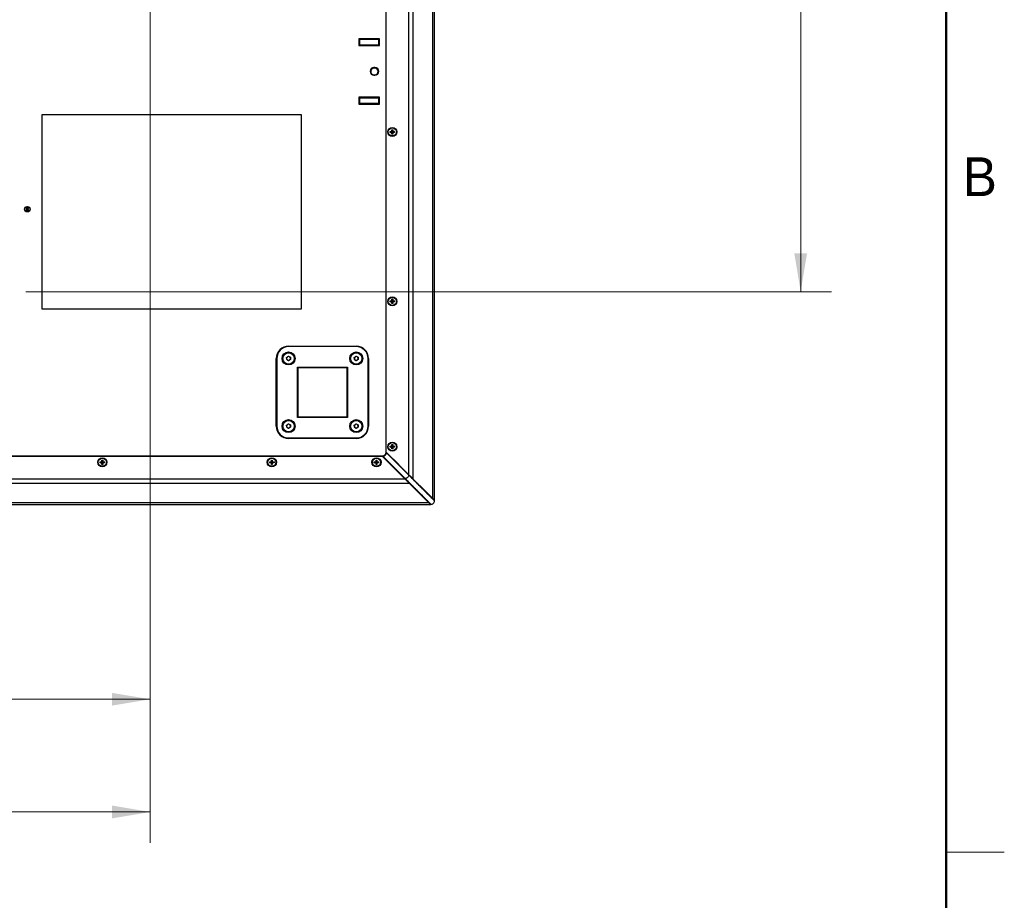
# Model space of a CAD drawing. Header units: millimetres. Extents: x 0 to 844, y -2 to 552.
# Tile 65 of 151: x 743 to 844, y 135 to 226. Entities that reach past the tile are written whole.
import ezdxf

# ---------------------------------------------------------------- set-up
doc = ezdxf.new("R2010")
doc.units = ezdxf.units.MM
doc.styles.add('SLDTEXTSTYLE0', font='GOTHIC.TTF', dxfattribs={"width": 0.913})
doc.styles.add('SLDTEXTSTYLE1', font='ARIAL.TTF', dxfattribs={"width": 0.948})
doc.dimstyles.new('SLDDIMSTYLE5', dxfattribs={"dimtxt": 3.5, "dimasz": 3.9624, "dimexe": 0, "dimexo": 0.0625, "dimgap": 0.875, "dimtad": 0, "dimtih": 1, "dimtoh": 1, "dimdec": 1, "dimlfac": 10, "dimrnd": 1e-09, "dimzin": 12, "dimdsep": 46, "dimtxsty": 'SLDTEXTSTYLE0', "dimsah": 1, "dimcen": 0.09, "dimadec": 0, "dimazin": 3, "dimtfac": 1, "dimtdec": 1, "dimtofl": 0, "dimtmove": 0, "dimatfit": 3, "dimfxl": 1, "dimfrac": 2, "dimtolj": 1, "dimtzin": 12, "dimarcsym": 0})
doc.dimstyles.new('SLDDIMSTYLE6', dxfattribs={"dimtxt": 3.5, "dimasz": 3.9624, "dimexe": 0, "dimexo": 0.0625, "dimgap": 0.875, "dimtad": 0, "dimtih": 1, "dimtoh": 1, "dimdec": 1, "dimlfac": 10, "dimrnd": 1e-09, "dimzin": 4, "dimdsep": 46, "dimtxsty": 'SLDTEXTSTYLE0', "dimsah": 1, "dimcen": 0.09, "dimadec": 0, "dimazin": 1, "dimtfac": 1, "dimtdec": 1, "dimtofl": 0, "dimtmove": 0, "dimatfit": 3, "dimfxl": 1, "dimfrac": 2, "dimtolj": 1, "dimtzin": 12, "dimarcsym": 0})

# ---------------------------------------------------------------- blocks, each defined once
blk = doc.blocks.new('_D_13')
at = {"color": 7, "linetype": 'Continuous', "lineweight": 0}
for p, q in [((756.05, 253.66), (756.05, 152.33)), ((709.93, 160.54), (708.87, 160.54)), ((708.87, 160.54), (708.87, 154.99)), ((721.57, 160.54), (722.64, 160.54)), ((722.64, 160.54), (722.64, 154.99)), ((672.35, 155.5), (705.8, 155.5)), ((756.05, 155.5), (725.71, 155.5)), ((708.87, 154.99), (709.93, 154.99)), ((722.64, 154.99), (721.57, 154.99))]:
    blk.add_line(p, q, dxfattribs=at)
at = {"color": 7, "linetype": 'Continuous', "lineweight": 18}
for points in [[(672.35, 155.5), (676.31, 154.84), (676.31, 156.16)], [(756.05, 155.5), (752.08, 156.16), (752.08, 154.84)]]:
    blk.add_solid(points, dxfattribs=at)
at = {"color": 7, "linetype": 'Continuous', "lineweight": 18, "char_height": 3.5, "attachment_point": 1, "style": 'SLDTEXTSTYLE0'}
for s, insert in [('32.95', (709.93, 159.46)), ('837.0', (709.93, 154.22))]:
    blk.add_mtext(s, dxfattribs=dict(at, insert=insert))
blk = doc.blocks.new('_D_19')
at = {"color": 7, "linetype": 'Continuous', "lineweight": 0}
for p, q in [((757.19, 281.95), (826.35, 281.95)), ((823.18, 281.95), (823.18, 246.5)), ((817.36, 245.79), (816.29, 245.79)), ((816.29, 245.79), (816.29, 240.24)), ((828.99, 245.79), (830.06, 245.79)), ((830.06, 245.79), (830.06, 240.24)), ((816.29, 240.24), (817.36, 240.24)), ((830.06, 240.24), (828.99, 240.24)), ((823.18, 197.57), (823.18, 235)), ((743.19, 197.57), (826.35, 197.57))]:
    blk.add_line(p, q, dxfattribs=at)
at = {"color": 7, "linetype": 'Continuous', "lineweight": 18}
for points in [[(823.18, 281.95), (822.52, 277.99), (823.84, 277.99)], [(823.18, 197.57), (823.84, 201.53), (822.52, 201.53)]]:
    blk.add_solid(points, dxfattribs=at)
at = {"color": 7, "linetype": 'Continuous', "lineweight": 18, "char_height": 3.5, "attachment_point": 1, "style": 'SLDTEXTSTYLE0'}
for s, insert in [('33.22', (817.36, 244.71)), ('843.8', (817.36, 239.47))]:
    blk.add_mtext(s, dxfattribs=dict(at, insert=insert))
blk = doc.blocks.new('_D_20')
at = {"color": 7, "linetype": 'Continuous', "lineweight": 0}
for p, q in [((588.65, 253.66), (588.65, 140.69)), ((756.05, 253.66), (756.05, 140.69)), ((666.16, 148.91), (665.09, 148.91)), ((665.09, 148.91), (665.09, 143.35)), ((677.8, 148.91), (678.86, 148.91)), ((678.86, 148.91), (678.86, 143.35)), ((588.65, 143.86), (662.02, 143.86)), ((665.09, 143.35), (666.16, 143.35)), ((678.86, 143.35), (677.8, 143.35)), ((756.05, 143.86), (681.93, 143.86))]:
    blk.add_line(p, q, dxfattribs=at)
at = {"color": 7, "linetype": 'Continuous', "lineweight": 18}
for points in [[(588.65, 143.86), (592.61, 143.2), (592.61, 144.53)], [(756.05, 143.86), (752.08, 144.53), (752.08, 143.2)]]:
    blk.add_solid(points, dxfattribs=at)
at = {"color": 7, "linetype": 'Continuous', "lineweight": 18, "char_height": 3.5, "attachment_point": 1, "style": 'SLDTEXTSTYLE0'}
for s, insert in [('65.91', (666.16, 147.82)), ('1674.0', (664.87, 142.58))]:
    blk.add_mtext(s, dxfattribs=dict(at, insert=insert))

msp = doc.modelspace()

# ---------------------------------------------------------------- linework, layer by layer
at = {"color": 7, "linetype": 'Continuous', "lineweight": 50}
msp.add_line((838.2, 546.1), (838.2, 12.7), dxfattribs=at)
at = {"color": 7, "linetype": 'Continuous', "lineweight": 25}
for p, q in [((785.2, 176.221), (785.2, 304.429)), ((785.386, 176.035), (785.386, 304.615)), ((782.735, 178.686), (782.735, 301.964)), ((783.184, 178.237), (783.184, 302.413)), ((780.386, 181.035), (780.386, 299.615)), ((780.411, 181.01), (780.411, 299.641)), ((779.711, 223.698), (777.561, 223.698)), ((777.561, 223.698), (777.561, 222.998)), ((779.536, 223.607), (777.636, 223.607)), ((777.636, 223.607), (777.636, 223.08)), ((779.636, 223.592), (779.536, 223.607)), ((779.711, 222.998), (779.711, 223.698)), ((777.561, 222.998), (779.711, 222.998)), ((777.636, 223.08), (779.536, 223.08)), ((779.536, 223.08), (779.636, 223.095)), ((779.636, 223.095), (779.636, 223.592)), ((779.236, 220.725), (779.136, 220.725)), ((779.236, 220.665), (779.136, 220.665)), ((779.136, 219.985), (779.236, 219.985)), ((779.136, 219.925), (779.236, 219.925)), ((779.711, 217.653), (777.561, 217.653)), ((777.561, 217.653), (777.561, 216.953)), ((779.536, 217.571), (777.636, 217.571)), ((777.636, 217.571), (777.636, 217.044)), ((779.636, 217.556), (779.536, 217.571)), ((779.636, 217.059), (779.636, 217.556)), ((779.711, 216.953), (779.711, 217.653)), ((777.561, 216.953), (779.711, 216.953)), ((777.636, 217.044), (779.536, 217.044)), ((779.536, 217.044), (779.636, 217.059)), ((771.646, 215.825), (744.846, 215.825)), ((744.846, 215.825), (744.846, 195.825)), ((771.646, 195.825), (771.646, 215.825)), ((780.813, 214.123), (780.988, 214.123)), ((780.813, 214.027), (780.813, 214.123)), ((780.813, 214.123), (781.012, 214.099)), ((780.813, 214.027), (781.012, 214.051)), ((780.988, 214.027), (780.813, 214.027)), ((780.988, 214.298), (781.084, 214.298)), ((780.988, 214.123), (780.988, 214.298)), ((780.988, 214.298), (781.012, 214.099)), ((780.988, 214.123), (781.012, 214.099)), ((781.012, 214.051), (780.988, 214.027)), ((780.988, 213.852), (781.012, 214.051)), ((780.988, 213.852), (780.988, 214.027)), ((781.084, 213.852), (780.988, 213.852)), ((781.012, 214.051), (781.012, 214.099)), ((781.012, 214.099), (781.06, 214.099)), ((781.06, 214.051), (781.012, 214.051)), ((781.084, 214.298), (781.06, 214.099)), ((781.06, 214.099), (781.084, 214.123)), ((781.259, 214.123), (781.06, 214.099)), ((781.06, 214.099), (781.06, 214.051)), ((781.259, 214.027), (781.06, 214.051)), ((781.084, 214.027), (781.06, 214.051)), ((781.084, 213.852), (781.06, 214.051)), ((781.084, 214.298), (781.084, 214.123)), ((781.084, 214.123), (781.259, 214.123)), ((781.084, 214.027), (781.084, 213.852)), ((781.259, 214.027), (781.084, 214.027)), ((781.259, 214.123), (781.259, 214.027)), ((743.223, 206.133), (743.336, 206.117)), ((743.223, 206.063), (743.336, 206.08)), ((743.318, 206.135), (743.336, 206.117)), ((743.336, 206.08), (743.318, 206.062)), ((743.32, 206.23), (743.336, 206.117)), ((743.32, 205.967), (743.336, 206.08)), ((743.373, 206.117), (743.336, 206.117)), ((743.336, 206.08), (743.336, 206.117)), ((743.336, 206.08), (743.373, 206.08)), ((743.39, 206.23), (743.373, 206.117)), ((743.373, 206.117), (743.392, 206.135)), ((743.486, 206.133), (743.373, 206.117)), ((743.373, 206.117), (743.373, 206.08)), ((743.392, 206.062), (743.373, 206.08)), ((743.486, 206.063), (743.373, 206.08)), ((743.39, 205.967), (743.373, 206.08)), ((780.813, 196.623), (780.988, 196.623)), ((780.813, 196.527), (780.813, 196.623)), ((780.813, 196.623), (781.012, 196.599)), ((780.813, 196.527), (781.012, 196.551)), ((780.988, 196.527), (780.813, 196.527)), ((780.988, 196.798), (781.084, 196.798)), ((780.988, 196.623), (780.988, 196.798)), ((780.988, 196.798), (781.012, 196.599)), ((780.988, 196.623), (781.012, 196.599)), ((781.012, 196.551), (780.988, 196.527)), ((780.988, 196.352), (781.012, 196.551)), ((780.988, 196.352), (780.988, 196.527)), ((781.084, 196.352), (780.988, 196.352)), ((781.012, 196.599), (781.06, 196.599)), ((781.012, 196.551), (781.012, 196.599)), ((781.06, 196.551), (781.012, 196.551)), ((781.084, 196.798), (781.06, 196.599)), ((781.06, 196.599), (781.084, 196.623)), ((781.259, 196.623), (781.06, 196.599)), ((781.06, 196.599), (781.06, 196.551)), ((781.084, 196.527), (781.06, 196.551)), ((781.259, 196.527), (781.06, 196.551)), ((781.084, 196.352), (781.06, 196.551)), ((781.084, 196.798), (781.084, 196.623)), ((781.084, 196.623), (781.259, 196.623)), ((781.084, 196.527), (781.084, 196.352)), ((781.259, 196.527), (781.084, 196.527)), ((781.259, 196.623), (781.259, 196.527)), ((744.846, 195.825), (771.646, 195.825)), ((770.324, 191.953), (777.309, 191.953)), ((770.324, 191.953), (770.324, 191.903)), ((777.309, 191.903), (770.324, 191.903)), ((777.309, 191.953), (777.309, 191.903)), ((769.054, 190.683), (769.104, 190.683)), ((769.054, 183.698), (769.054, 190.683)), ((769.104, 190.683), (769.104, 183.698)), ((770.121, 190.795), (770.319, 190.914)), ((770.126, 190.564), (770.121, 190.795)), ((770.328, 190.452), (770.126, 190.564)), ((770.319, 190.914), (770.521, 190.802)), ((770.526, 190.571), (770.328, 190.452)), ((770.521, 190.802), (770.526, 190.571)), ((777.106, 190.795), (777.304, 190.914)), ((777.111, 190.564), (777.106, 190.795)), ((777.313, 190.452), (777.111, 190.564)), ((777.304, 190.914), (777.506, 190.802)), ((777.511, 190.571), (777.313, 190.452)), ((777.506, 190.802), (777.511, 190.571)), ((778.529, 183.698), (778.529, 190.683)), ((778.579, 190.683), (778.529, 190.683)), ((778.579, 190.683), (778.579, 183.698)), ((771.226, 189.78), (776.406, 189.78)), ((771.226, 184.6), (771.226, 189.78)), ((771.276, 189.73), (771.226, 189.78)), ((776.356, 189.73), (771.276, 189.73)), ((771.276, 189.73), (771.276, 184.65)), ((776.356, 189.73), (776.406, 189.78)), ((776.356, 184.65), (776.356, 189.73)), ((776.406, 189.78), (776.406, 184.6)), ((771.226, 184.6), (771.276, 184.65)), ((776.406, 184.6), (771.226, 184.6)), ((771.276, 184.65), (776.356, 184.65)), ((776.406, 184.6), (776.356, 184.65)), ((769.104, 183.698), (769.054, 183.698)), ((770.121, 183.81), (770.319, 183.929)), ((770.126, 183.579), (770.121, 183.81)), ((770.328, 183.467), (770.126, 183.579)), ((770.319, 183.929), (770.521, 183.817)), ((770.526, 183.586), (770.328, 183.467)), ((770.521, 183.817), (770.526, 183.586)), ((777.106, 183.81), (777.304, 183.929)), ((777.111, 183.579), (777.106, 183.81)), ((777.313, 183.467), (777.111, 183.579)), ((777.304, 183.929), (777.506, 183.817)), ((777.511, 183.586), (777.313, 183.467)), ((777.506, 183.817), (777.511, 183.586)), ((778.529, 183.698), (778.579, 183.698)), ((770.324, 182.478), (777.309, 182.478)), ((770.324, 182.478), (770.324, 182.428)), ((777.309, 182.428), (770.324, 182.428)), ((777.309, 182.478), (777.309, 182.428)), ((782.715, 178.666), (780.388, 180.993)), ((782.735, 178.686), (780.411, 181.01)), ((780.432, 180.948), (782.714, 178.666)), ((780.813, 181.623), (780.988, 181.623)), ((780.813, 181.527), (780.813, 181.623)), ((780.813, 181.623), (781.012, 181.599)), ((780.813, 181.527), (781.012, 181.551)), ((780.988, 181.527), (780.813, 181.527)), ((780.988, 181.798), (781.084, 181.798)), ((780.988, 181.623), (780.988, 181.798)), ((780.988, 181.798), (781.012, 181.599)), ((780.988, 181.623), (781.012, 181.599)), ((780.988, 181.352), (781.012, 181.551)), ((781.012, 181.551), (780.988, 181.527)), ((780.988, 181.352), (780.988, 181.527)), ((781.084, 181.352), (780.988, 181.352)), ((781.012, 181.551), (781.012, 181.599)), ((781.012, 181.599), (781.06, 181.599)), ((781.06, 181.551), (781.012, 181.551)), ((781.084, 181.798), (781.06, 181.599)), ((781.06, 181.599), (781.084, 181.623)), ((781.259, 181.623), (781.06, 181.599)), ((781.06, 181.599), (781.06, 181.551)), ((781.259, 181.527), (781.06, 181.551)), ((781.084, 181.527), (781.06, 181.551)), ((781.084, 181.352), (781.06, 181.551)), ((781.084, 181.798), (781.084, 181.623)), ((781.084, 181.623), (781.259, 181.623)), ((781.084, 181.527), (781.084, 181.352)), ((781.259, 181.527), (781.084, 181.527)), ((781.259, 181.623), (781.259, 181.527)), ((564.7, 180.595), (779.992, 180.595)), ((564.725, 180.62), (779.967, 180.62)), ((750.873, 180.018), (751.048, 180.018)), ((750.873, 179.922), (750.873, 180.018)), ((750.873, 180.018), (751.072, 179.994)), ((750.873, 179.922), (751.072, 179.946)), ((751.048, 179.922), (750.873, 179.922)), ((751.048, 180.193), (751.144, 180.193)), ((751.048, 180.018), (751.048, 180.193)), ((751.048, 180.193), (751.072, 179.994)), ((751.048, 180.018), (751.072, 179.994)), ((751.048, 179.747), (751.072, 179.946)), ((751.072, 179.946), (751.048, 179.922)), ((751.048, 179.747), (751.048, 179.922)), ((751.072, 179.946), (751.072, 179.994)), ((751.072, 179.994), (751.12, 179.994)), ((751.12, 179.946), (751.072, 179.946)), ((751.144, 180.193), (751.12, 179.994)), ((751.319, 180.018), (751.12, 179.994)), ((751.12, 179.994), (751.144, 180.018)), ((751.12, 179.994), (751.12, 179.946)), ((751.319, 179.922), (751.12, 179.946)), ((751.144, 179.922), (751.12, 179.946)), ((751.144, 179.747), (751.12, 179.946)), ((751.144, 180.193), (751.144, 180.018)), ((751.144, 180.018), (751.319, 180.018)), ((751.144, 179.922), (751.144, 179.747)), ((751.319, 179.922), (751.144, 179.922)), ((751.319, 180.018), (751.319, 179.922)), ((768.373, 180.018), (768.548, 180.018)), ((768.373, 179.922), (768.373, 180.018)), ((768.373, 180.018), (768.572, 179.994)), ((768.373, 179.922), (768.572, 179.946)), ((768.548, 179.922), (768.373, 179.922)), ((768.548, 180.193), (768.644, 180.193)), ((768.548, 180.018), (768.548, 180.193)), ((768.548, 180.193), (768.572, 179.994)), ((768.548, 180.018), (768.572, 179.994)), ((768.548, 179.747), (768.572, 179.946)), ((768.572, 179.946), (768.548, 179.922)), ((768.548, 179.747), (768.548, 179.922)), ((768.572, 179.994), (768.62, 179.994)), ((768.572, 179.946), (768.572, 179.994)), ((768.62, 179.946), (768.572, 179.946)), ((768.644, 180.193), (768.62, 179.994)), ((768.62, 179.994), (768.644, 180.018)), ((768.819, 180.018), (768.62, 179.994)), ((768.62, 179.994), (768.62, 179.946)), ((768.644, 179.747), (768.62, 179.946)), ((768.644, 179.922), (768.62, 179.946)), ((768.819, 179.922), (768.62, 179.946)), ((768.644, 180.193), (768.644, 180.018)), ((768.644, 180.018), (768.819, 180.018)), ((768.644, 179.922), (768.644, 179.747)), ((768.819, 179.922), (768.644, 179.922)), ((768.819, 180.018), (768.819, 179.922)), ((779.173, 180.018), (779.348, 180.018)), ((779.173, 179.922), (779.173, 180.018)), ((779.173, 180.018), (779.372, 179.994)), ((779.173, 179.922), (779.372, 179.946)), ((779.348, 179.922), (779.173, 179.922)), ((779.348, 180.193), (779.444, 180.193)), ((779.348, 180.018), (779.348, 180.193)), ((779.348, 180.193), (779.372, 179.994)), ((779.348, 180.018), (779.372, 179.994)), ((779.372, 179.946), (779.348, 179.922)), ((779.348, 179.747), (779.372, 179.946)), ((779.348, 179.747), (779.348, 179.922)), ((779.372, 179.946), (779.372, 179.994)), ((779.372, 179.994), (779.42, 179.994)), ((779.42, 179.946), (779.372, 179.946)), ((779.444, 180.193), (779.42, 179.994)), ((779.42, 179.994), (779.444, 180.018)), ((779.619, 180.018), (779.42, 179.994)), ((779.42, 179.994), (779.42, 179.946)), ((779.619, 179.922), (779.42, 179.946)), ((779.444, 179.922), (779.42, 179.946)), ((779.444, 179.747), (779.42, 179.946)), ((779.444, 180.193), (779.444, 180.018)), ((779.444, 180.018), (779.619, 180.018)), ((779.444, 179.922), (779.444, 179.747)), ((779.619, 179.922), (779.444, 179.922)), ((779.619, 180.018), (779.619, 179.922)), ((779.992, 180.595), (782.316, 178.271)), ((780.013, 180.618), (782.34, 178.292)), ((780.059, 180.575), (782.341, 178.293)), ((751.144, 179.747), (751.048, 179.747)), ((768.644, 179.747), (768.548, 179.747)), ((779.444, 179.747), (779.348, 179.747)), ((562.376, 178.271), (782.316, 178.271)), ((782.316, 178.271), (782.765, 177.822)), ((782.34, 178.292), (782.324, 178.275)), ((782.324, 178.275), (782.333, 178.266)), ((782.333, 178.266), (782.369, 178.23)), ((782.341, 178.293), (782.34, 178.292)), ((782.341, 178.293), (782.359, 178.274)), ((782.714, 178.666), (782.729, 178.65)), ((782.715, 178.666), (782.731, 178.683)), ((783.184, 178.237), (782.735, 178.686)), ((782.77, 177.862), (782.753, 177.846)), ((782.77, 177.862), (784.786, 175.846)), ((783.144, 178.237), (783.161, 178.253)), ((785.16, 176.221), (783.144, 178.237)), ((783.184, 178.237), (785.2, 176.221)), ((561.927, 177.822), (782.765, 177.822)), ((784.781, 175.806), (782.765, 177.822)), ((784.786, 175.846), (784.769, 175.829)), ((784.769, 175.829), (784.782, 175.816)), ((784.786, 175.846), (784.81, 175.825)), ((785.16, 176.221), (785.177, 176.237)), ((785.182, 176.197), (785.16, 176.221)), ((785.19, 176.224), (785.177, 176.237)), ((785.31, 176.111), (785.36, 176.055)), ((785.355, 176.025), (785.341, 176.04)), ((785.343, 176.038), (785.36, 176.055)), ((785.343, 176.038), (785.36, 176.055)), ((785.39, 175.988), (785.343, 176.038)), ((785.39, 175.988), (785.39, 175.988)), ((785.39, 175.987), (785.39, 175.987)), ((559.725, 175.62), (784.967, 175.62)), ((559.911, 175.806), (784.781, 175.806)), ((784.857, 175.731), (784.952, 175.646)), ((784.952, 175.646), (784.969, 175.663)), ((784.969, 175.663), (784.952, 175.646)), ((784.969, 175.663), (784.981, 175.651)), ((784.981, 175.651), (785.016, 175.62)), ((785.019, 175.616), (785.019, 175.616))]:
    msp.add_line(p, q, dxfattribs=at)
at = {"color": 8, "linetype": 'Continuous', "lineweight": 25}
for p, q in [((785.21, 176.211), (785.19, 176.224)), ((784.803, 175.784), (784.782, 175.816))]:
    msp.add_line(p, q, dxfattribs=at)
at = {"color": 7, "linetype": 'Continuous', "lineweight": 18}
msp.add_line((838.2, 139.7), (844.2, 139.7), dxfattribs=at)
at = {"color": 7, "linetype": 'Continuous', "lineweight": 25, "flags": 128}
for points in [[(780.411, 181.01), (780.406, 181.015), (780.402, 181.02), (780.397, 181.024), (780.393, 181.028), (780.39, 181.031), (780.388, 181.033), (780.387, 181.035), (780.386, 181.035)], [(782.731, 178.683), (782.028, 179.386), (781.417, 179.997), (780.806, 180.608), (780.411, 181.003)], [(779.967, 180.62), (779.967, 180.62), (779.969, 180.618), (779.971, 180.616), (779.974, 180.613), (779.978, 180.609), (779.982, 180.605), (779.987, 180.6), (779.992, 180.595)], [(780.003, 180.595), (780.398, 180.2), (781.111, 179.488), (781.722, 178.877), (782.324, 178.275)], [(785.177, 176.237), (784.626, 176.789), (784.061, 177.353), (783.601, 177.813), (783.161, 178.253)], [(782.753, 177.846), (783.015, 177.584), (783.579, 177.019), (784.181, 176.418), (784.769, 175.829)], [(785.386, 176.035), (785.374, 176.047), (785.338, 176.084), (785.279, 176.142), (785.2, 176.221)], [(784.781, 175.806), (784.86, 175.727), (784.918, 175.669), (784.955, 175.633), (784.967, 175.62)]]:
    msp.add_lwpolyline(points, dxfattribs=at)
at = {"color": 7, "linetype": 'Continuous', "lineweight": 25}
for centre, radius in [((781.036, 214.075), 0.47), ((781.036, 214.075), 0.42), ((743.355, 206.098), 0.28), ((743.355, 206.098), 0.263), ((781.036, 196.575), 0.47), ((781.036, 196.575), 0.42), ((770.324, 190.683), 0.672), ((770.324, 190.683), 0.585), ((777.309, 190.683), 0.672), ((777.309, 190.683), 0.585), ((770.324, 183.698), 0.672), ((770.324, 183.698), 0.585), ((777.309, 183.698), 0.672), ((777.309, 183.698), 0.585), ((781.036, 181.575), 0.47), ((781.036, 181.575), 0.42), ((751.096, 179.97), 0.47), ((751.096, 179.97), 0.42), ((768.596, 179.97), 0.47), ((768.596, 179.97), 0.42), ((779.396, 179.97), 0.47), ((779.396, 179.97), 0.42)]:
    msp.add_circle(centre, radius, dxfattribs=at)
for centre, radius, start, end in [((779.136, 220.325), 0.4, 90, 270), ((779.136, 220.325), 0.34, 90, 270), ((779.236, 220.325), 0.4, 270, 90), ((779.236, 220.325), 0.34, 270, 90), ((743.352, 201.59), 4.545, 90.43017, 91.62451), ((744.027, 206.098), 0.804, 177.50311, 182.49689), ((743.352, 210.622), 4.561, 268.3793, 269.56962), ((747.87, 206.101), 4.552, 178.37635, 179.56897), ((747.87, 206.096), 4.552, 180.43099, 181.62369), ((743.355, 205.427), 0.804, 87.5032, 92.4968), ((743.355, 206.769), 0.803, 267.49996, 272.50004), ((738.803, 206.1), 4.589, 0.43585, 1.61884), ((738.803, 206.097), 4.589, 358.38112, 359.5642), ((743.357, 201.589), 4.546, 88.37563, 89.56968), ((743.357, 210.623), 4.562, 270.43053, 271.62055), ((742.683, 206.098), 0.804, 357.50311, 2.49689), ((770.324, 190.683), 1.27, 90, 180), ((770.324, 190.683), 1.22, 90, 180), ((777.309, 190.683), 1.27, 0, 90), ((777.309, 190.683), 1.22, 0, 90), ((770.324, 190.683), 0.2, 121.0613, 181.0613), ((770.324, 190.683), 0.2, 181.0613, 241.0613), ((770.324, 190.683), 0.2, 61.0613, 121.0613), ((770.324, 190.683), 0.2, 241.0613, 301.0613), ((770.324, 190.683), 0.2, 1.0613, 61.0613), ((770.324, 190.683), 0.2, 301.0613, 1.0613), ((777.309, 190.683), 0.2, 121.0613, 181.0613), ((777.309, 190.683), 0.2, 181.0613, 241.0613), ((777.309, 190.683), 0.2, 61.0613, 121.0613), ((777.309, 190.683), 0.2, 241.0613, 301.0613), ((777.309, 190.683), 0.2, 1.0613, 61.0613), ((777.309, 190.683), 0.2, 301.0613, 1.0613), ((770.324, 183.698), 1.27, 180, 270), ((770.324, 183.698), 1.22, 180, 270), ((770.324, 183.698), 0.2, 121.0613, 181.0613), ((770.324, 183.698), 0.2, 181.0613, 241.0613), ((770.324, 183.698), 0.2, 61.0613, 121.0613), ((770.324, 183.698), 0.2, 241.0613, 301.0613), ((770.324, 183.698), 0.2, 1.0613, 61.0613), ((770.324, 183.698), 0.2, 301.0613, 1.0613), ((777.309, 183.698), 0.2, 121.0613, 181.0613), ((777.309, 183.698), 0.2, 181.0613, 241.0613), ((777.309, 183.698), 0.2, 61.0613, 121.0613), ((777.309, 183.698), 0.2, 241.0613, 301.0613), ((777.309, 183.698), 1.22, 270, 0), ((777.309, 183.698), 1.27, 270, 0), ((777.309, 183.698), 0.2, 1.0613, 61.0613), ((777.309, 183.698), 0.2, 301.0613, 1.0613), ((779.996, 181.01), 0.39, 272.35019, 357.64981), ((779.996, 181.01), 0.44, 278.18348, 351.81652), ((779.996, 181.01), 0.392, 357.49285, 358.66236), ((779.996, 181.01), 0.392, 271.33764, 272.50715)]:
    msp.add_arc(centre, radius, start, end, dxfattribs=at)
for points, knots in [([(780.386, 181.01), (780.386, 181.012), (780.387, 181.015), (780.389, 181.02), (780.393, 181.023), (780.396, 181.024), (780.397, 181.024)], [0, 0, 0, 0, 0.2631325, 0.5262194, 0.789324, 1, 1, 1, 1]), ([(780.386, 180.994), (780.386, 180.997), (780.386, 181.002), (780.386, 181.007), (780.386, 181.01), (780.386, 181.01)], [0, 0, 0, 0, 0.4873316, 0.900124, 1, 1, 1, 1]), ([(780.388, 181.001), (780.387, 180.999), (780.386, 180.997), (780.386, 180.994), (780.386, 180.994)], [0, 0, 0, 0, 0.9732257, 1, 1, 1, 1]), ([(780.411, 181.003), (780.41, 181.004), (780.407, 181.007), (780.402, 181.008), (780.397, 181.008), (780.393, 181.006), (780.39, 181.003), (780.388, 181.002), (780.388, 181.001)], [0, 0, 0, 0, 0.1912113, 0.3827105, 0.5739053, 0.7650387, 0.9563832, 1, 1, 1, 1]), ([(780.432, 180.948), (780.427, 180.952), (780.416, 180.964), (780.402, 180.978), (780.392, 180.988), (780.389, 180.992), (780.388, 180.993)], [0, 0, 0, 0, 0.264754, 0.6172542, 0.8664409, 1, 1, 1, 1]), ([(779.981, 180.606), (779.981, 180.607), (779.981, 180.609), (779.983, 180.613), (779.987, 180.617), (779.991, 180.62), (779.995, 180.62), (779.996, 180.62)], [0, 0, 0, 0, 0.128241, 0.3458311, 0.5639112, 0.7821666, 1, 1, 1, 1]), ([(779.996, 180.62), (779.997, 180.62), (780, 180.62), (780.004, 180.62), (780.009, 180.621), (780.012, 180.621), (780.012, 180.621)], [0, 0, 0, 0, 0.09987451, 0.51266756, 0.92546894, 1, 1, 1, 1]), ([(780.005, 180.618), (780.004, 180.617), (780.001, 180.615), (779.999, 180.61), (779.998, 180.605), (779.999, 180.6), (780.001, 180.597), (780.003, 180.595), (780.003, 180.595)], [0, 0, 0, 0, 0.1916687, 0.3833872, 0.5747226, 0.7658898, 0.9571865, 1, 1, 1, 1]), ([(780.012, 180.621), (780.012, 180.621), (780.01, 180.621), (780.007, 180.619), (780.005, 180.618)], [0, 0, 0, 0, 0.02678053, 1, 1, 1, 1]), ([(780.059, 180.575), (780.055, 180.579), (780.044, 180.589), (780.03, 180.603), (780.019, 180.614), (780.015, 180.617), (780.013, 180.618)], [0, 0, 0, 0, 0.2317243, 0.581674, 0.8404112, 1, 1, 1, 1]), ([(782.34, 178.292), (782.426, 178.206), (782.579, 178.053), (782.711, 177.92), (782.77, 177.862)], [0, 0, 0, 0, 0.5626815, 1, 1, 1, 1]), ([(782.729, 178.652), (782.728, 178.64), (782.723, 178.601), (782.696, 178.509), (782.618, 178.39), (782.501, 178.31), (782.409, 178.281), (782.37, 178.276), (782.358, 178.274)], [0, 0, 0, 0, 0.06279637, 0.20842154, 0.49927395, 0.79009921, 0.9357876, 1, 1, 1, 1]), ([(782.793, 177.842), (782.749, 177.885), (782.666, 177.968), (782.519, 178.115), (782.416, 178.217), (782.359, 178.274)], [0, 0, 0, 0, 0.32494895, 0.62324568, 1, 1, 1, 1]), ([(782.369, 178.23), (782.41, 178.189), (782.497, 178.101), (782.63, 177.969), (782.711, 177.887), (782.753, 177.846)], [0, 0, 0, 0, 0.30520162, 0.64568109, 1, 1, 1, 1]), ([(782.483, 178.099), (782.471, 178.114), (782.445, 178.146), (782.394, 178.202), (782.369, 178.23)], [0, 0, 0, 0, 0.4999386, 1, 1, 1, 1]), ([(782.715, 178.666), (782.714, 178.666), (782.714, 178.666), (782.714, 178.666), (782.714, 178.666)], [0, 0, 0, 0, 0.9040583, 1, 1, 1, 1]), ([(783.144, 178.237), (783.108, 178.273), (783.036, 178.345), (782.891, 178.49), (782.782, 178.6), (782.715, 178.666)], [0, 0, 0, 0, 0.2775335, 0.5577702, 1, 1, 1, 1]), ([(783.165, 178.214), (783.11, 178.269), (783.015, 178.363), (782.865, 178.514), (782.775, 178.605), (782.729, 178.65)], [0, 0, 0, 0, 0.4044542, 0.6984659, 1, 1, 1, 1]), ([(782.776, 178.638), (782.764, 178.65), (782.749, 178.665), (782.734, 178.68), (782.731, 178.683)], [0, 0, 0, 0, 0.790861, 1, 1, 1, 1]), ([(782.77, 177.862), (782.777, 177.856), (782.785, 177.849), (782.792, 177.842), (782.793, 177.842)], [0, 0, 0, 0, 0.9694297, 1, 1, 1, 1]), ([(783.161, 178.253), (783.098, 178.317), (782.977, 178.437), (782.841, 178.573), (782.776, 178.638)], [0, 0, 0, 0, 0.5268357, 1, 1, 1, 1]), ([(783.144, 178.237), (783.148, 178.232), (783.155, 178.225), (783.162, 178.217), (783.165, 178.214)], [0, 0, 0, 0, 0.5913476, 1, 1, 1, 1]), ([(785.182, 176.197), (785.077, 176.301), (784.736, 176.643), (784.275, 177.103), (783.808, 177.571), (783.477, 177.901), (783.265, 178.113), (783.165, 178.214)], [0, 0, 0, 0, 0.1549699, 0.5083964, 0.6851086, 0.8505598, 1, 1, 1, 1]), ([(784.81, 175.825), (784.702, 175.933), (784.357, 176.278), (783.892, 176.742), (783.427, 177.208), (783.1, 177.535), (782.891, 177.743), (782.793, 177.842)], [0, 0, 0, 0, 0.1603254, 0.5137543, 0.6904683, 0.8532071, 1, 1, 1, 1]), ([(784.786, 175.846), (784.815, 175.816), (784.872, 175.759), (784.948, 175.684), (784.961, 175.671), (784.969, 175.663)], [0, 0, 0, 0, 0.3126027, 0.5934461, 1, 1, 1, 1]), ([(785.012, 175.616), (785.06, 175.625), (785.155, 175.645), (785.273, 175.733), (785.362, 175.851), (785.381, 175.946), (785.391, 175.994)], [0, 0, 0, 0, 0.2497112, 0.5004944, 0.7510628, 1, 1, 1, 1]), ([(785.337, 176.045), (785.335, 176.047), (785.329, 176.052), (785.275, 176.106), (785.205, 176.176), (785.16, 176.221)], [0, 0, 0, 0, 0.1617552, 0.4640986, 1, 1, 1, 1]), ([(785.383, 175.994), (785.382, 175.996), (785.376, 176.001), (785.326, 176.052), (785.253, 176.125), (785.196, 176.182), (785.182, 176.197)], [0, 0, 0, 0, 0.1204781, 0.4243837, 0.8528394, 1, 1, 1, 1]), ([(785.36, 176.055), (785.358, 176.057), (785.352, 176.063), (785.298, 176.117), (785.23, 176.184), (785.19, 176.224)], [0, 0, 0, 0, 0.2363063, 0.5518805, 1, 1, 1, 1]), ([(785.387, 175.991), (785.379, 175.999), (785.364, 176.016), (785.348, 176.033), (785.34, 176.041)], [0, 0, 0, 0, 0.5000173, 1, 1, 1, 1]), ([(784.782, 175.816), (784.804, 175.795), (784.843, 175.755), (784.889, 175.709), (784.93, 175.668), (784.95, 175.648), (784.951, 175.647), (784.952, 175.646)], [0, 0, 0, 0, 0.2341676, 0.4374336, 0.6070749, 0.9124396, 1, 1, 1, 1]), ([(785.011, 175.624), (785.009, 175.626), (785.002, 175.633), (784.943, 175.692), (784.87, 175.765), (784.818, 175.817), (784.81, 175.825)], [0, 0, 0, 0, 0.1792767, 0.4798773, 0.918945, 1, 1, 1, 1]), ([(784.987, 175.646), (784.989, 175.644), (785, 175.634), (785.011, 175.624), (785.02, 175.616)], [0, 0, 0, 0, 0.2063222, 1, 1, 1, 1])]:
    msp.add_open_spline(points, degree=3, knots=knots, dxfattribs=at)
at = {"color": 8, "linetype": 'Continuous', "lineweight": 25}
for points, knots in [([(780.411, 181.01), (780.411, 181.008), (780.411, 181.006), (780.411, 181.004), (780.411, 181.003)], [0, 0, 0, 0, 0.6681986, 1, 1, 1, 1]), ([(780.003, 180.595), (780.002, 180.595), (779.999, 180.595), (779.996, 180.595), (779.993, 180.595), (779.992, 180.595)], [0, 0, 0, 0, 0.2016521, 0.8280537, 1, 1, 1, 1])]:
    msp.add_open_spline(points, degree=3, knots=knots, dxfattribs=at)

# ---------------------------------------------------------------- texts
at = {"color": 7, "linetype": 'Continuous', "lineweight": 0, "insert": (841.674, 211.448), "char_height": 4, "attachment_point": 2, "style": 'SLDTEXTSTYLE1'}
msp.add_mtext('B', dxfattribs=at)

# ---------------------------------------------------------------- dimensions: what is measured, and where the dimension line sits
at = {"color": 7, "linetype": 'Continuous', "lineweight": 18}
dim = msp.add_linear_dim(base=(823.176, 197.57), p1=(755.918, 281.95), p2=(741.919, 197.57), angle=90, dimstyle='SLDDIMSTYLE5', dxfattribs=at)
dim.commit()
dim.dimension.update_dxf_attribs({"geometry": '_D_19', "text_midpoint": (823.176, 240.752), "dimtype": 160})
for base, p1, p2, picture, middle in [((756.046, 143.865), (588.646, 254.929), (756.046, 254.929), '_D_20', (671.977, 143.865)), ((672.346, 155.504), (756.046, 254.929), (672.346, 151.303), '_D_13', (715.75, 155.504))]:
    dim = msp.add_linear_dim(base=base, p1=p1, p2=p2, dimstyle='SLDDIMSTYLE6', dxfattribs=at)
    dim.commit()
    dim.dimension.update_dxf_attribs({"geometry": picture, "text_midpoint": middle, "dimtype": 160})

doc.saveas('drawing.dxf')
